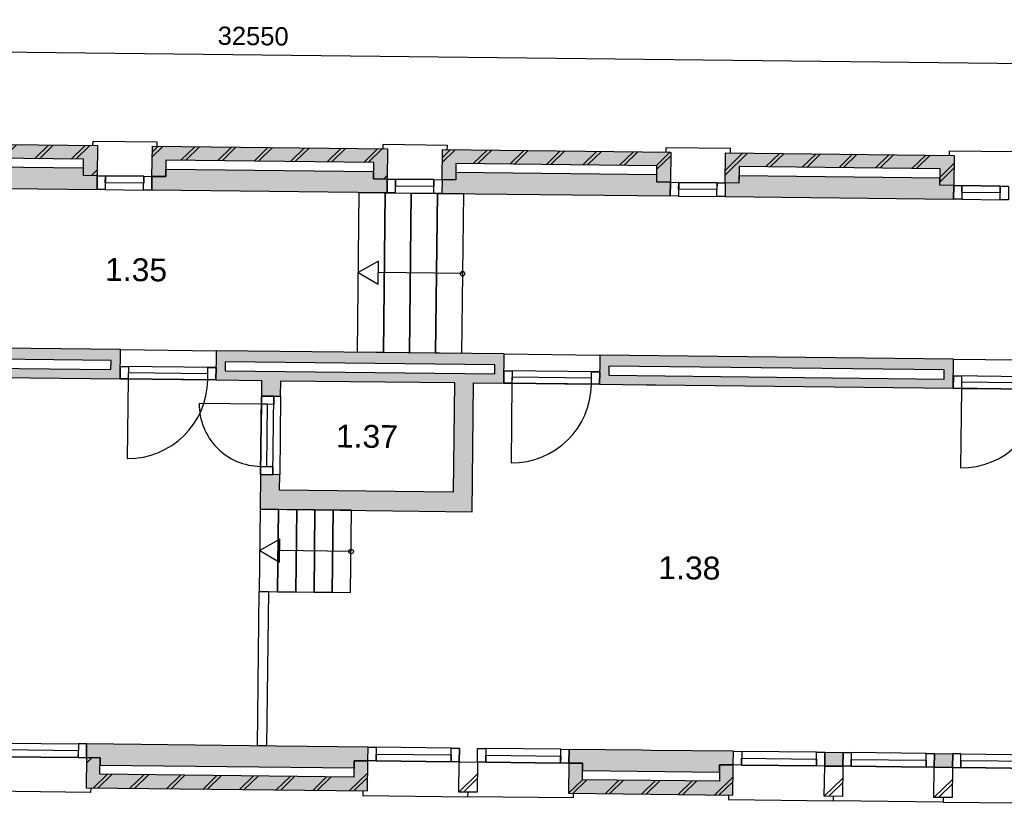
# Model space of a CAD drawing. Header units: millimetres. Extents: x -5500 to 79887, y -71178 to 5500.
# Tile 11 of 16: x 42770 to 53546, y -15035 to -6458. Entities that reach past the tile are written whole.
import ezdxf

# ---------------------------------------------------------------- set-up
doc = ezdxf.new("R2010")
doc.units = ezdxf.units.MM
doc.header["$LTSCALE"] = 100
for name, color, linetype in [('1e verdieping_deel 2$0$A--A21--_BUITENWAND', 9, 'Continuous'), ('1e verdieping_deel 2$0$A--T$1A_0_25MM', 4, 'Continuous'), ('1e verdieping_deel 2$1$A--A22--_BINNENWAND', 9, 'Continuous'), ('1e verdieping_deel 2$1$A--L21--_BUITENWAND', 2, 'Continuous'), ('1e verdieping_deel 2$1$A--L22--_BINNENWAND', 2, 'Continuous'), ('1e verdieping_deel 2$1$A--L24--_TRAPPEN', 1, 'Continuous'), ('1e verdieping_deel 2$1$A--L31--_BUITENKOZIJN', 1, 'Continuous'), ('1e verdieping_deel 2$1$A--L32--_BINNENKOZIJN', 1, 'Continuous'), ('A--M$1A_MAATVOERING', 1, 'Continuous')]:
    doc.layers.add(name, color=color, linetype=linetype)
doc.styles.add('1e verdieping_deel 2$0$TEXT-0_25', font='arial.ttf', dxfattribs={"height": 250})
doc.styles.add('TEXT-0_20', font='arial.ttf', dxfattribs={"height": 200})
doc.dimstyles.new('DIM-2', dxfattribs={"dimscale": 100, "dimtxt": 2, "dimasz": 1, "dimexe": 0, "dimexo": 0, "dimgap": 0, "dimtad": 0, "dimdec": 0, "dimzin": 0, "dimdsep": 46, "dimtxsty": 'TEXT-0_20', "dimblk1": 'MAATPUNT', "dimblk2": 'MAATPUNT', "dimsah": 1, "dimcen": 0, "dimse1": 1, "dimse2": 1, "dimclrd": 9, "dimclre": 1, "dimclrt": 2, "dimazin": 0, "dimtfac": 0.75, "dimtdec": 0, "dimtix": 1, "dimtmove": 2, "dimatfit": 3, "dimfxl": 0, "dimtvp": 1, "dimtolj": 1, "dimtzin": 0, "dimarcsym": 0})
pattern_1 = [(44.3514, (28751.47, -32919.44), (-197.7232, 202.2513), []), (44.3514, (28801.47, -32920), (-197.7232, 202.2513), [])]

# ---------------------------------------------------------------- blocks, each defined once
blk = doc.blocks.new('MAATPUNT')
at = {"color": 9, "linetype": 'Continuous'}
for p, q in [((0, 2), (0, -2)), ((-2, 0), (2, 0))]:
    blk.add_line(p, q, dxfattribs=at)
at = {"color": 1, "linetype": 'Continuous'}
blk.add_circle((0, 0), 0.5, dxfattribs=at)
blk = doc.blocks.new('*D384')
at = {"layer": 'A--M$1A_MAATVOERING', "color": 9, "lineweight": -2}
blk.add_line((29149, -6659), (61497, -7025), dxfattribs=at)
at = {"layer": 'A--M$1A_MAATVOERING', "color": 9, "lineweight": -2, "xscale": 100, "yscale": 100, "zscale": 100}
for p, rotation in [((29049, -6658), 179.3513962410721), ((61597, -7026), 359.3513962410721)]:
    blk.add_blockref('MAATPUNT', p, dxfattribs=dict(at, rotation=rotation))
at = {"layer": 'A--M$1A_MAATVOERING', "color": 2, "insert": (45325, -6638), "char_height": 200, "attachment_point": 5, "rotation": 359.3514, "style": 'TEXT-0_20'}
blk.add_mtext('\\A1;32550', dxfattribs=at)
blk = doc.blocks.new('1e verdieping_deel 2$0$bu_koz_1000_2')
at = {"layer": '1e verdieping_deel 2$1$A--L31--_BUITENKOZIJN', "color": 1}
blk.add_lwpolyline([(0, -150), (0, 0)], dxfattribs=at)
for points in [[(0, 0), (0, -150), (90, -150), (90, 0)], [(90, 0), (910, 0), (910, -150), (90, -150)], [(910, 0), (910, -150), (1000, -150), (1000, 0)]]:
    blk.add_lwpolyline(points, close=True, dxfattribs=at)
at = {"layer": '1e verdieping_deel 2$1$A--L31--_BUITENKOZIJN', "color": 9}
blk.add_lwpolyline([(90, -150), (910, -150), (910, -75), (90, -75)], close=True, dxfattribs=at)
blk = doc.blocks.new('1e verdieping_deel 2$0$bi_d_koz_1050')
at = {"layer": '1e verdieping_deel 2$1$A--L31--_BUITENKOZIJN', "color": 1}
for points in [[(-135, 0), (0, 0), (0, -90), (-135, -90)], [(-135, -960), (-67.5, -960), (-67.5, -90), (-135, -90)], [(-135, -960), (0, -960), (0, -1050), (-135, -1050)]]:
    blk.add_lwpolyline(points, close=True, dxfattribs=at)
at = {"layer": '1e verdieping_deel 2$1$A--L31--_BUITENKOZIJN', "color": 9}
blk.add_lwpolyline([(-135, 0), (-135, -1050), (0, -1050), (0, 0)], close=True, dxfattribs=at)
blk.add_lwpolyline([(-135, -90), (-1005, -90)], dxfattribs=at)
blk.add_arc((-135, -90), 870, 180, 270, dxfattribs=at)

msp = doc.modelspace()

# ---------------------------------------------------------------- hatches: boundary and pattern name
at = {"layer": '1e verdieping_deel 2$0$A--A21--_BUITENWAND'}
h = msp.add_hatch(dxfattribs=at)
h.set_pattern_fill('BAKSTEEN', color=256, scale=100, angle=359.3514, style=0)
h.set_pattern_definition(pattern_1)
h.paths.add_polyline_path([(43467.6, -8164.4), (43617.6, -8166.1), (43621.4, -7836.2), (41341.5, -7810.4), (41337.8, -8140.3), (41487.8, -8142), (41489.8, -7962), (43469.7, -7984.5)])
for points in [[(43467.6, -8164.4), (43617.6, -8166.1), (43621.4, -7836.2), (41341.5, -7810.4), (41337.8, -8140.3), (41487.8, -8142), (41489.8, -7962), (43469.7, -7984.5)], [(44217.6, -8172.9), (44367.6, -8174.6), (44369.6, -7994.6), (46644.5, -8020.4), (46642.4, -8200.4), (46792.4, -8202.1), (46796.2, -7872.1), (44221.3, -7843)], [(47396.1, -7878.9), (47392.4, -8208.9), (47542.4, -8210.6), (47544.4, -8030.6), (49744.3, -8055.5), (49742.2, -8235.5), (49892.2, -8237.2), (49896, -7907.2)], [(52844.1, -8090.6), (52842, -8270.6), (52992, -8272.3), (52995.8, -7942.3), (50495.9, -7914), (50492.2, -8244), (50642.2, -8245.7), (50644.2, -8065.7)], [(43500.5, -14535.2), (43496.8, -14865.2), (46576.6, -14900.1), (46580.3, -14570.1), (46430.3, -14568.4), (46428.3, -14748.4), (43648.5, -14716.9), (43650.5, -14536.9)], [(48780.2, -14595), (48776.5, -14925), (50576.3, -14945.3), (50580.1, -14615.4), (50430.1, -14613.7), (50428, -14793.7), (48928.1, -14776.7), (48930.2, -14596.7)]]:
    msp.add_hatch(color=8, dxfattribs=at).paths.add_polyline_path(points)
h = msp.add_hatch(dxfattribs=at)
h.set_pattern_fill('BAKSTEEN', color=256, scale=100, angle=359.3514, style=0)
h.set_pattern_definition(pattern_1)
h.paths.add_polyline_path([(44217.6, -8172.9), (44367.6, -8174.6), (44369.6, -7994.6), (46644.5, -8020.4), (46642.4, -8200.4), (46792.4, -8202.1), (46796.2, -7872.1), (44221.3, -7843)])
h = msp.add_hatch(dxfattribs=at)
h.set_pattern_fill('BAKSTEEN', color=256, scale=100, angle=359.3514, style=0)
h.set_pattern_definition(pattern_1)
h.paths.add_polyline_path([(47396.1, -7878.9), (47392.4, -8208.9), (47542.4, -8210.6), (47544.4, -8030.6), (49744.3, -8055.5), (49742.2, -8235.5), (49892.2, -8237.2), (49896, -7907.2)])
h = msp.add_hatch(dxfattribs=at)
h.set_pattern_fill('BAKSTEEN', color=256, scale=100, angle=359.3514, style=0)
h.set_pattern_definition(pattern_1)
h.paths.add_polyline_path([(52844.1, -8090.6), (52842, -8270.6), (52992, -8272.3), (52995.8, -7942.3), (50495.9, -7914), (50492.2, -8244), (50642.2, -8245.7), (50644.2, -8065.7)])
h = msp.add_hatch(dxfattribs=at)
h.set_pattern_fill('BAKSTEEN', color=256, scale=100, angle=359.3514, style=0)
h.set_pattern_definition(pattern_1)
h.paths.add_polyline_path([(43500.5, -14535.2), (43496.8, -14865.2), (46576.6, -14900.1), (46580.3, -14570.1), (46430.3, -14568.4), (46428.3, -14748.4), (43648.5, -14716.9), (43650.5, -14536.9)])
h = msp.add_hatch(dxfattribs=at)
h.set_pattern_fill('BAKSTEEN', color=256, scale=100, angle=359.3514, style=0)
h.set_pattern_definition(pattern_1)
h.paths.add_polyline_path([(47780.3, -14583.7), (47580.3, -14581.4), (47576.5, -14911.4), (47776.5, -14913.7)])
h = msp.add_hatch(dxfattribs=at)
h.set_pattern_fill('BAKSTEEN', color=256, scale=100, angle=359.3514, style=0)
h.set_pattern_definition(pattern_1)
h.paths.add_polyline_path([(48780.2, -14595), (48776.5, -14925), (50576.3, -14945.3), (50580.1, -14615.4), (50430.1, -14613.7), (50428, -14793.7), (48928.1, -14776.7), (48930.2, -14596.7)])
h = msp.add_hatch(dxfattribs=at)
h.set_pattern_fill('BAKSTEEN', color=256, scale=100, angle=359.3514, style=0)
h.set_pattern_definition(pattern_1)
h.paths.add_polyline_path([(51780, -14629), (51580, -14626.7), (51576.3, -14956.7), (51776.3, -14958.9)])
h = msp.add_hatch(dxfattribs=at)
h.set_pattern_fill('BAKSTEEN', color=256, scale=100, angle=359.3514, style=0)
h.set_pattern_definition(pattern_1)
h.paths.add_polyline_path([(52979.9, -14642.5), (52779.9, -14640.3), (52776.2, -14970.3), (52976.2, -14972.5)])
at = {"layer": '1e verdieping_deel 2$1$A--A22--_BINNENWAND'}
for points in [[(41337.8, -8140.3), (41336.1, -8290.3), (43615.9, -8316.1), (43617.6, -8166.1), (43467.6, -8164.4), (43468.6, -8084.4), (41488.7, -8062), (41487.8, -8142)], [(44217.6, -8172.9), (44215.9, -8322.9), (46790.7, -8352.1), (46792.4, -8202.1), (46642.4, -8200.4), (46643.3, -8120.4), (44368.5, -8094.6), (44367.6, -8174.6)], [(47392.4, -8208.9), (47390.7, -8358.9), (49890.5, -8387.2), (49892.2, -8237.2), (49742.2, -8235.5), (49743.1, -8155.5), (47543.3, -8130.6), (47542.4, -8210.6)], [(50492.2, -8244), (50490.5, -8394), (52990.3, -8422.3), (52992, -8272.3), (52842, -8270.6), (52842.9, -8190.6), (50643.1, -8165.7), (50642.2, -8245.7)], [(45582.1, -14408.8), (43502.2, -14385.2), (43500.5, -14535.2), (43650.5, -14536.9), (43649.6, -14616.9), (46429.4, -14648.4), (46430.3, -14568.4), (46580.3, -14570.1), (46582, -14420.1)], [(48781.9, -14445), (48780.2, -14595), (48930.2, -14596.7), (48929.3, -14676.7), (50429.2, -14693.7), (50430.1, -14613.7), (50580.1, -14615.4), (50581.8, -14465.4), (49681.8, -14455.2), (49581.8, -14454.1)], [(51580, -14626.7), (51780, -14629), (51781.7, -14479), (51581.7, -14476.7)], [(52981.6, -14492.5), (52781.6, -14490.3), (52779.9, -14640.3), (52979.9, -14642.5)]]:
    msp.add_hatch(color=256, dxfattribs=at).paths.add_polyline_path(points)
h = msp.add_hatch(color=256, dxfattribs=at)
h.paths.add_polyline_path([(38641.4, -10009.9), (38637.8, -10329.9), (43867.5, -10389.1), (43871.1, -10069.1)])
h.paths.add_polyline_path([(38738.9, -10231), (38740.1, -10131.1), (43769.8, -10188), (43768.6, -10288)], flags=16)
h = msp.add_hatch(color=256, dxfattribs=at)
h.paths.add_polyline_path([(45401.4, -11816.6), (47721.3, -11842.8), (47737.2, -10432.9), (48067.2, -10436.7), (48070.8, -10116.7), (44921, -10081), (44917.4, -10401), (45417.4, -10406.7), (45415.5, -10576.6), (45625.5, -10579), (45627.4, -10409), (47527.3, -10430.5), (47513.7, -11630.5), (45613.8, -11609), (45615.7, -11439), (45405.7, -11436.6)])
h.paths.add_polyline_path([(45018.5, -10302.1), (45019.7, -10202.1), (47969.5, -10235.5), (47968.4, -10335.5)], flags=16)
h = msp.add_hatch(color=256, dxfattribs=at)
h.paths.add_polyline_path([(49627.1, -10454.3), (49727.1, -10455.4), (52986.9, -10492.4), (52990.5, -10172.4), (49120.8, -10128.6), (49117.2, -10448.5)])
h.paths.add_polyline_path([(49218.3, -10349.7), (49219.4, -10249.7), (52889.2, -10291.2), (52888, -10391.2)], flags=16)

# ---------------------------------------------------------------- linework, layer by layer
at = {"layer": '1e verdieping_deel 2$1$A--L21--_BUITENWAND'}
for points in [[(43617.6, -8166.1), (43467.6, -8164.4), (43469.7, -7984.5), (41489.8, -7962), (41487.8, -8142), (41337.8, -8140.3), (41341.5, -7810.4), (43621.4, -7836.2)], [(44367.6, -8174.6), (44217.6, -8172.9), (44221.3, -7843), (46796.2, -7872.1), (46792.4, -8202.1), (46642.4, -8200.4), (46644.5, -8020.4), (44369.6, -7994.6)], [(47392.4, -8208.9), (47396.1, -7878.9), (49896, -7907.2), (49892.2, -8237.2), (49742.2, -8235.5), (49744.3, -8055.5), (47544.4, -8030.6), (47542.4, -8210.6)], [(52842, -8270.6), (52844.1, -8090.6), (50644.2, -8065.7), (50642.2, -8245.7), (50492.2, -8244), (50495.9, -7914), (52995.8, -7942.3), (52992, -8272.3)], [(41337.8, -8140.3), (41336.1, -8290.3), (43615.9, -8316.1), (43617.6, -8166.1), (43467.6, -8164.4), (43468.6, -8084.4), (41488.7, -8062), (41487.8, -8142)], [(44215.9, -8322.9), (44217.6, -8172.9), (44367.6, -8174.6), (44368.5, -8094.6), (46643.3, -8120.4), (46642.4, -8200.4), (46792.4, -8202.1), (46790.7, -8352.1)], [(47392.4, -8208.9), (47390.7, -8358.9), (49890.5, -8387.2), (49892.2, -8237.2), (49742.2, -8235.5), (49743.1, -8155.5), (47543.3, -8130.6), (47542.4, -8210.6)], [(50492.2, -8244), (50490.5, -8394), (52990.3, -8422.3), (52992, -8272.3), (52842, -8270.6), (52842.9, -8190.6), (50643.1, -8165.7), (50642.2, -8245.7)], [(49627.1, -10454.3), (49727.1, -10455.4), (49727.1, -10455.4), (52986.9, -10492.4), (52990.5, -10172.4), (49120.8, -10128.6), (49117.2, -10448.5), (49627.1, -10454.3)], [(45019.7, -10202.1), (45018.5, -10302.1), (47968.4, -10335.5), (47969.5, -10235.5)], [(49219.4, -10249.7), (49218.3, -10349.7), (52888, -10391.2), (52889.2, -10291.2)], [(43500.5, -14535.2), (43496.8, -14865.2), (46576.6, -14900.1), (46580.3, -14570.1), (46430.3, -14568.4), (46428.3, -14748.4), (43648.5, -14716.9), (43650.5, -14536.9)], [(48781.9, -14445), (48780.2, -14595), (48930.2, -14596.7), (48929.3, -14676.7), (50429.2, -14693.7), (50430.1, -14613.7), (50580.1, -14615.4), (50581.8, -14465.4), (49681.8, -14455.2), (49681.8, -14455.2), (49581.8, -14454.1), (49581.8, -14454.1)], [(51581.7, -14476.7), (51781.7, -14479), (51780, -14629), (51580, -14626.7)], [(52781.6, -14490.3), (52981.6, -14492.5), (52979.9, -14642.5), (52779.9, -14640.3)], [(47580.3, -14581.4), (47780.3, -14583.7), (47776.5, -14913.7), (47576.5, -14911.4)], [(48780.2, -14595), (48776.5, -14925), (50576.3, -14945.3), (50580.1, -14615.4), (50430.1, -14613.7), (50428, -14793.7), (48928.1, -14776.7), (48930.2, -14596.7)], [(51580, -14626.7), (51780, -14629), (51776.3, -14958.9), (51576.3, -14956.7)], [(52779.9, -14640.3), (52979.9, -14642.5), (52976.2, -14972.5), (52776.2, -14970.3)]]:
    msp.add_lwpolyline(points, close=True, dxfattribs=at)
for points in [[(45401.4, -11816.6), (47721.3, -11842.8), (47737.2, -10432.9), (48067.2, -10436.7), (48070.8, -10116.7), (44921, -10081), (44917.4, -10401), (45417.4, -10406.7), (45415.5, -10576.6), (45625.5, -10579), (45627.4, -10409), (47527.3, -10430.5), (47513.7, -11630.5), (45613.8, -11609), (45615.7, -11439), (45405.7, -11436.6), (45401.4, -11816.6)], [(45582.1, -14408.8), (43502.2, -14385.2), (43502.2, -14385.2), (43500.5, -14535.2), (43650.5, -14536.9), (43649.6, -14616.9), (46429.4, -14648.4), (46430.3, -14568.4), (46580.3, -14570.1), (46582, -14420.1), (45582.1, -14408.8)]]:
    msp.add_lwpolyline(points, dxfattribs=at)
at = {"layer": '1e verdieping_deel 2$1$A--L22--_BINNENWAND'}
for points in [[(38641.4, -10009.9), (38637.8, -10329.9), (43867.5, -10389.1), (43871.1, -10069.1)], [(38740.1, -10131.1), (38738.9, -10231), (43768.6, -10288), (43769.8, -10188)]]:
    msp.add_lwpolyline(points, close=True, dxfattribs=at)
at = {"layer": '1e verdieping_deel 2$1$A--L24--_TRAPPEN'}
for points in [[(46485.8, -8348.6), (46770.7, -8351.8), (46750.9, -10101.7), (46465.9, -10098.5)], [(46770.7, -8351.8), (47055.7, -8355.1), (47035.9, -10105), (46750.9, -10101.7)], [(47055.7, -8355.1), (47340.7, -8358.3), (47320.9, -10108.2), (47035.9, -10105)], [(47340.7, -8358.3), (47625.7, -8361.5), (47605.9, -10111.4), (47320.9, -10108.2)], [(45391.2, -12716.5), (45591.2, -12718.8), (45601.4, -11818.8), (45401.4, -11816.6)], [(45591.2, -12718.8), (45791.2, -12721), (45801.4, -11821.1), (45601.4, -11818.8)], [(45791.2, -12721), (45991.2, -12723.3), (46001.4, -11823.4), (45801.4, -11821.1)], [(45991.2, -12723.3), (46191.2, -12725.6), (46201.4, -11825.6), (46001.4, -11823.4)], [(46191.2, -12725.6), (46391.2, -12727.8), (46401.4, -11827.9), (46201.4, -11825.6)], [(45391.2, -12716.5), (45491.2, -12717.6), (45472.1, -14407.5), (45372.1, -14406.4)]]:
    msp.add_lwpolyline(points, close=True, dxfattribs=at)
at = {"layer": '1e verdieping_deel 2$1$A--L24--_TRAPPEN', "color": 9}
for points in [[(46696.6, -9099.4), (46475.8, -9223.6), (46693.7, -9352.7)], [(45617.1, -12142.4), (45396.3, -12266.5), (45614.2, -12395.6)]]:
    msp.add_lwpolyline(points, close=True, dxfattribs=at)
for points in [[(47615.8, -9236.5), (46695.1, -9226)], [(46396.3, -12277.9), (45615.6, -12269)]]:
    msp.add_lwpolyline(points, dxfattribs=at)
for centre in [(47615.8, -9237), (46396.3, -12278.4)]:
    msp.add_circle(centre, 25, dxfattribs=at)
at = {"layer": '1e verdieping_deel 2$1$A--L31--_BUITENKOZIJN'}
for points in [[(43571.4, -7835.6), (43571.9, -7785.6), (44271.9, -7793.5), (44271.3, -7843.5)], [(46746.2, -7871.5), (46746.7, -7821.5), (47446.7, -7829.5), (47446.1, -7879.5)], [(49846, -7906.6), (49846.5, -7856.6), (50546.5, -7864.6), (50545.9, -7914.6)], [(52945.8, -7941.7), (52946.3, -7891.7), (53646.3, -7899.6), (53645.7, -7949.6)], [(43546.8, -14865.8), (43546.2, -14915.8), (42446.1, -14903.3), (42446.7, -14853.3)], [(46526.6, -14899.5), (46526, -14949.5), (47676, -14962.5), (47676.5, -14912.5)], [(48826.5, -14925.5), (48825.9, -14975.5), (47676, -14962.5), (47676.5, -14912.5)], [(50526.3, -14944.8), (50525.8, -14994.8), (51675.7, -15007.8), (51676.3, -14957.8)], [(52876.2, -14971.4), (52875.6, -15021.4), (51675.7, -15007.8), (51676.3, -14957.8)], [(52876.2, -14971.4), (52875.6, -15021.4), (54075.6, -15035), (54076.1, -14985)]]:
    msp.add_lwpolyline(points, dxfattribs=at)
at = {"layer": '1e verdieping_deel 2$1$A--L31--_BUITENKOZIJN', "color": 1}
for points in [[(43617.6, -8166.1), (43615.9, -8316.1)], [(46792.4, -8202.1), (46790.7, -8352.1)], [(49892.2, -8237.2), (49890.5, -8387.2)], [(52992, -8272.3), (52990.3, -8422.3)]]:
    msp.add_lwpolyline(points, dxfattribs=at)
for points in [[(43615.9, -8316.1), (43617.6, -8166.1), (43707.6, -8167.2), (43705.9, -8317.2)], [(43705.9, -8317.2), (44125.9, -8321.9), (44127.6, -8171.9), (43707.6, -8167.2)], [(44125.9, -8321.9), (44127.6, -8171.9), (44217.6, -8172.9), (44215.9, -8322.9)], [(46790.7, -8352.1), (46792.4, -8202.1), (46882.4, -8203.1), (46880.7, -8353.1)], [(46880.7, -8353.1), (47300.7, -8357.8), (47302.4, -8207.9), (46882.4, -8203.1)], [(47300.7, -8357.8), (47302.4, -8207.9), (47392.4, -8208.9), (47390.7, -8358.9)], [(49890.5, -8387.2), (49892.2, -8237.2), (49982.2, -8238.2), (49980.5, -8388.2)], [(49980.5, -8388.2), (50400.5, -8392.9), (50402.2, -8242.9), (49982.2, -8238.2)], [(50400.5, -8392.9), (50402.2, -8242.9), (50492.2, -8244), (50490.5, -8394)], [(52990.3, -8422.3), (52992, -8272.3), (53082, -8273.3), (53080.3, -8423.3)], [(53080.3, -8423.3), (53500.3, -8428), (53502, -8278), (53082, -8273.3)], [(53500.3, -8428), (53502, -8278), (53592, -8279.1), (53590.3, -8429)]]:
    msp.add_lwpolyline(points, close=True, dxfattribs=at)
at = {"layer": '1e verdieping_deel 2$1$A--L31--_BUITENKOZIJN', "color": 9}
for points in [[(43707.6, -8167.2), (44127.6, -8171.9), (44126.8, -8246.9), (43706.8, -8242.2)], [(46882.4, -8203.1), (47302.4, -8207.9), (47301.6, -8282.9), (46881.6, -8278.1)], [(49982.2, -8238.2), (50402.2, -8242.9), (50401.4, -8317.9), (49981.4, -8313.2)], [(53082, -8273.3), (53502, -8278), (53501.2, -8353), (53081.2, -8348.3)]]:
    msp.add_lwpolyline(points, close=True, dxfattribs=at)
at = {"layer": '1e verdieping_deel 2$1$A--L32--_BINNENKOZIJN', "color": 9}
for points in [[(43871.1, -10069.1), (44921, -10081), (44917.4, -10401), (43867.5, -10389.1)], [(48070.8, -10116.7), (49120.8, -10128.6), (49117.2, -10448.5), (48067.2, -10436.7)], [(52990.5, -10172.4), (54040.5, -10184.3), (54036.8, -10504.2), (52986.9, -10492.4)], [(45415.5, -10576.6), (45405.7, -11436.6), (45540.7, -11438.1), (45550.5, -10578.2)], [(45415.5, -10576.6), (45625.5, -10579), (45615.7, -11439), (45405.7, -11436.6)]]:
    msp.add_lwpolyline(points, close=True, dxfattribs=at)
msp.add_lwpolyline([(45414.4, -10666.6), (44734.5, -10658.9)], dxfattribs=at)
at = {"layer": '1e verdieping_deel 2$1$A--L32--_BINNENKOZIJN', "color": 1}
for points in [[(45406.7, -11346.6), (45474.2, -11347.4), (45481.9, -10667.4), (45414.4, -10666.6)], [(45406.7, -11346.6), (45541.7, -11348.1), (45540.7, -11438.1), (45405.7, -11436.6)]]:
    msp.add_lwpolyline(points, close=True, dxfattribs=at)
msp.add_lwpolyline([(45415.5, -10576.6), (45550.5, -10578.2), (45549.4, -10668.2), (45414.4, -10666.6)], dxfattribs=at)
at = {"layer": '1e verdieping_deel 2$1$A--L32--_BINNENKOZIJN', "color": 9}
msp.add_arc((45414.4, -10666.6), 680, 179.3514, 269.3514, dxfattribs=at)

# ---------------------------------------------------------------- block references
for name, p, rotation in [('1e verdieping_deel 2$0$bi_d_koz_1050', (43869, -10254.1), 89.35139624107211), ('1e verdieping_deel 2$0$bi_d_koz_1050', (48068.7, -10301.7), 89.35139624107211), ('1e verdieping_deel 2$0$bi_d_koz_1050', (52988.4, -10357.4), 89.35139624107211), ('1e verdieping_deel 2$0$bu_koz_1000_2', (42502.3, -14373.9), 359.3513962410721), ('1e verdieping_deel 2$0$bu_koz_1000_2', (52981.6, -14492.5), 359.3513962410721)]:
    msp.add_blockref(name, p, dxfattribs=dict(rotation=rotation))
at = {"xscale": -1, "rotation": 359.3513962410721}
for p in [(47582, -14431.4), (48781.9, -14445), (51581.7, -14476.7), (52781.6, -14490.3)]:
    msp.add_blockref('1e verdieping_deel 2$0$bu_koz_1000_2', p, dxfattribs=at)

# ---------------------------------------------------------------- texts
at = {"layer": '1e verdieping_deel 2$0$A--T$1A_0_25MM', "char_height": 100, "width": 708.694, "attachment_point": 5, "rotation": 359.3514, "style": '1e verdieping_deel 2$0$TEXT-0_25'}
for s, insert in [('\\H2.5x;1.35', (44043.5, -9196)), ('\\H2.5x;1.37', (46570.5, -11019.8)), ('\\H2.5x;1.38', (50099.4, -12459.8))]:
    msp.add_mtext(s, dxfattribs=dict(at, insert=insert))

# ---------------------------------------------------------------- dimensions: what is measured, and where the dimension line sits
at = {"layer": 'A--M$1A_MAATVOERING'}
dim = msp.add_linear_dim(base=(61596.7, -7026), p1=(29037.5, -7656.7), p2=(61585.4, -8025.2), angle=359.3514, dimstyle='DIM-2', dxfattribs=at)
dim.commit()
dim.dimension.update_dxf_attribs({"geometry": '*D384', "text_midpoint": (45325, -6637.5)})

doc.saveas('drawing.dxf')
